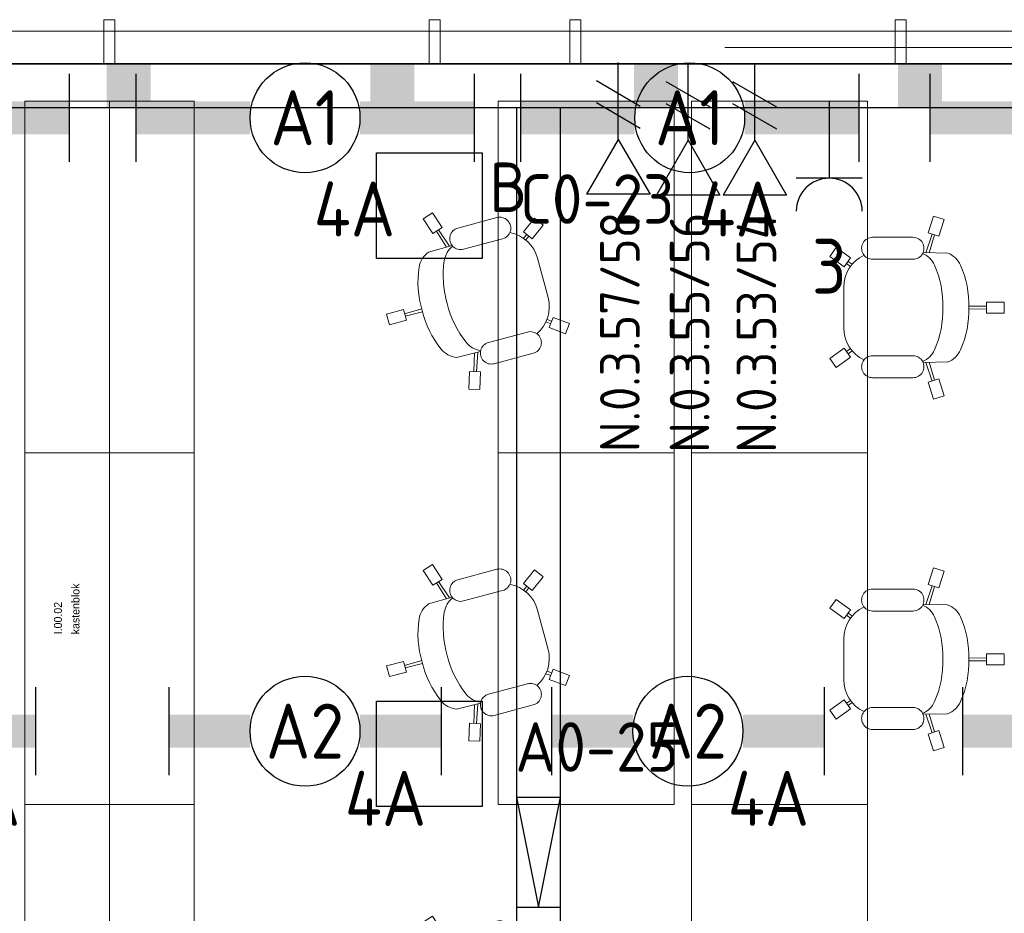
# Model space of a CAD drawing. Header units: millimetres. Extents: x -39149 to 267781, y -2340 to 58540.
# Tile 97 of 244: x 23003 to 27483, y 38962 to 43027. Entities that reach past the tile are written whole.
import ezdxf
from ezdxf.enums import TextEntityAlignment as Align

# ---------------------------------------------------------------- set-up
doc = ezdxf.new("R2010")
doc.units = ezdxf.units.MM
doc.header["$LTSCALE"] = 100
doc.header["$MEASUREMENT"] = 0
doc.linetypes.add('B0605', pattern=[141, 70, -35, 1, -35])
for name, color, linetype in [('00  Bestaand', 7, 'Continuous'), ('000025--bestaand', 9, 'Continuous'), ('82 Interieur', 7, 'Continuous'), ('A Stramien', 7, 'Continuous'), ('AL$1A---_ALGEMEEN--bestaand', 9, 'Continuous'), ('EL6131--_KG', 3, 'Continuous'), ('EL6222--_KRACHT_230', 3, 'Continuous'), ('EL6311--_LICHT_BINNEN', 3, 'Continuous'), ('EL6441--_DATACOM', 3, 'Continuous'), ('EL6521--bestaand', 7, 'Continuous'), ('handhaven - AL$1A---_ALGEMEEN', 8, 'Continuous')]:
    doc.layers.add(name, color=color, linetype=linetype)
doc.styles.add('BURO-018', font='isocp.shx', dxfattribs={"height": 180})
doc.styles.add('BURO-025', font='isocp.shx', dxfattribs={"height": 250})
doc.styles.add('GENERATED_STYLE_3', font='swiss.ttf', dxfattribs={"width": 0.96})
doc.styles.add('ISO25', font='ISO', dxfattribs={"height": 225})

# ---------------------------------------------------------------- blocks, each defined once
blk = doc.blocks.new('Slab_132_7', base_point=(26060.1, 39456.9))
at = {"layer": '82 Interieur', "color": 8, "linetype": 'Continuous', "lineweight": 0}
blk.add_lwpolyline([(26060.1, 39456.9), (26060.1, 37856.9), (26860.4, 37856.9), (26860.4, 39456.9)], close=True, dxfattribs=at)
blk = doc.blocks.new('Slab_133_7', base_point=(25180.1, 41056.9))
at = {"layer": '82 Interieur', "color": 8, "linetype": 'Continuous', "lineweight": 0}
blk.add_lwpolyline([(25180.1, 41056.9), (25180.1, 39456.9), (25980.4, 39456.9), (25980.4, 41056.9)], close=True, dxfattribs=at)
blk = doc.blocks.new('Slab_134_7', base_point=(26060.1, 41056.9))
at = {"layer": '82 Interieur', "color": 8, "linetype": 'Continuous', "lineweight": 0}
blk.add_lwpolyline([(26060.1, 41056.9), (26060.1, 39456.9), (26860.4, 39456.9), (26860.4, 41056.9)], close=True, dxfattribs=at)
blk = doc.blocks.new('Slab_135_7', base_point=(25180.1, 42656.9))
at = {"layer": '82 Interieur', "color": 8, "linetype": 'Continuous', "lineweight": 0}
blk.add_lwpolyline([(25180.1, 42656.9), (25180.1, 41056.9), (25980.4, 41056.9), (25980.4, 42656.9)], close=True, dxfattribs=at)
blk = doc.blocks.new('Slab_136_7', base_point=(26060.1, 42656.9))
at = {"layer": '82 Interieur', "color": 8, "linetype": 'Continuous', "lineweight": 0}
blk.add_lwpolyline([(26060.1, 42656.9), (26060.1, 41056.9), (26860.4, 41056.9), (26860.4, 42656.9)], close=True, dxfattribs=at)
blk = doc.blocks.new('Slab_162_7', base_point=(23796.5, 37856.9))
at = {"layer": '82 Interieur', "color": 8, "linetype": 'Continuous', "lineweight": 0}
blk.add_lwpolyline([(23796.5, 37856.9), (23796.5, 39456.9), (23411.5, 39456.9), (23411.5, 37856.9)], close=True, dxfattribs=at)
blk = doc.blocks.new('Slab_163_7', base_point=(23796.5, 41056.9))
at = {"layer": '82 Interieur', "color": 8, "linetype": 'Continuous', "lineweight": 0}
blk.add_lwpolyline([(23796.5, 41056.9), (23796.5, 42656.9), (23411.5, 42656.9), (23411.5, 41056.9)], close=True, dxfattribs=at)
blk = doc.blocks.new('Slab_164_7', base_point=(23796.5, 39456.9))
at = {"layer": '82 Interieur', "color": 8, "linetype": 'Continuous', "lineweight": 0}
blk.add_lwpolyline([(23796.5, 39456.9), (23796.5, 41056.9), (23411.5, 41056.9), (23411.5, 39456.9)], close=True, dxfattribs=at)
blk = doc.blocks.new('Slab_165_7', base_point=(23026.5, 37856.9))
at = {"layer": '82 Interieur', "color": 8, "linetype": 'Continuous', "lineweight": 0}
blk.add_lwpolyline([(23026.5, 37856.9), (23026.5, 39456.9), (23411.5, 39456.9), (23411.5, 37856.9)], close=True, dxfattribs=at)
blk = doc.blocks.new('Slab_166_7', base_point=(23026.5, 41056.9))
at = {"layer": '82 Interieur', "color": 8, "linetype": 'Continuous', "lineweight": 0}
blk.add_lwpolyline([(23026.5, 41056.9), (23026.5, 42656.9), (23411.5, 42656.9), (23411.5, 41056.9)], close=True, dxfattribs=at)
blk = doc.blocks.new('Slab_167_7', base_point=(23026.5, 39456.9))
at = {"layer": '82 Interieur', "color": 8, "linetype": 'Continuous', "lineweight": 0}
blk.add_lwpolyline([(23026.5, 39456.9), (23026.5, 41056.9), (23411.5, 41056.9), (23411.5, 39456.9)], close=True, dxfattribs=at)
blk = doc.blocks.new('Wall_54_7', base_point=(68411.5, 42900))
at = {"layer": '00  Bestaand', "color": 8, "linetype": 'Continuous', "lineweight": 0}
for p, q in [((28599.3, 42975), (21823.6, 42975)), ((21823.6, 42825), (28599.3, 42825))]:
    blk.add_line(p, q, dxfattribs=at)
blk = doc.blocks.new('Wall_169_7', base_point=(23436.5, 42826.8))
at = {"layer": '00  Bestaand', "color": 8, "linetype": 'Continuous', "lineweight": 0}
for p, q in [((23436.5, 43026.8), (23386.5, 43026.8)), ((23386.5, 43026.8), (23386.5, 42826.8)), ((23436.5, 42826.8), (23436.5, 43026.8)), ((23386.5, 42826.8), (23436.5, 42826.8))]:
    blk.add_line(p, q, dxfattribs=at)
blk = doc.blocks.new('Wall_170_7', base_point=(24916.5, 42826.8))
at = {"layer": '00  Bestaand', "color": 8, "linetype": 'Continuous', "lineweight": 0}
for p, q in [((24916.5, 43026.8), (24866.5, 43026.8)), ((24866.5, 43026.8), (24866.5, 42826.8)), ((24916.5, 42826.8), (24916.5, 43026.8)), ((24866.5, 42826.8), (24916.5, 42826.8))]:
    blk.add_line(p, q, dxfattribs=at)
blk = doc.blocks.new('Wall_172_7', base_point=(26986.5, 42826.8))
at = {"layer": '00  Bestaand', "color": 8, "linetype": 'Continuous', "lineweight": 0}
for p, q in [((27036.5, 43026.8), (26986.5, 43026.8)), ((26986.5, 43026.8), (26986.5, 42826.8)), ((27036.5, 42826.8), (27036.5, 43026.8)), ((26986.5, 42826.8), (27036.5, 42826.8))]:
    blk.add_line(p, q, dxfattribs=at)
blk = doc.blocks.new('Wall_173_7', base_point=(25506.5, 42826.8))
at = {"layer": '00  Bestaand', "color": 8, "linetype": 'Continuous', "lineweight": 0}
for p, q in [((25556.5, 43026.8), (25506.5, 43026.8)), ((25506.5, 43026.8), (25506.5, 42826.8)), ((25556.5, 42826.8), (25556.5, 43026.8)), ((25506.5, 42826.8), (25556.5, 42826.8))]:
    blk.add_line(p, q, dxfattribs=at)
blk = doc.blocks.new('Kantoorstoel 01 14_2')
at = {"layer": '82 Interieur', "color": 8, "linetype": 'Continuous', "lineweight": 0}
for p, q in [((390, 790.1), (440, 790.1)), ((390, 710.1), (390, 790.1)), ((440, 710.1), (440, 790.1)), ((390, 710.1), (440, 710.1)), ((408, 629.3), (409, 710.1)), ((422, 629.3), (421, 710.1)), ((14.5, 516.6), (-0.7, 468.9)), ((90.7, 492.3), (14.5, 516.6)), ((167.7, 533), (165.7, 421.1)), ((663.2, 533), (665.2, 421.1)), ((740.2, 492.3), (816.4, 516.6)), ((816.4, 516.6), (831.5, 468.9)), ((75.5, 444.7), (-0.7, 468.9)), ((90.7, 492.3), (75.5, 444.7)), ((166, 433.5), (81.2, 462.3)), ((166.2, 448.5), (84.8, 473.8)), ((664.7, 448.5), (746.1, 473.8)), ((664.9, 433.5), (749.7, 462.3)), ((740.2, 492.3), (755.3, 444.7)), ((755.3, 444.7), (831.5, 468.9)), ((96, 191.4), (96, 375.2)), ((196, 191.4), (196, 375.2)), ((634.9, 191.4), (634.9, 375.2)), ((734.9, 191.4), (734.9, 375.2)), ((190, 91.2), (143, 26.5)), ((190, 91.2), (230.4, 61.8)), ((218.6, 98.7), (205.4, 80)), ((228.5, 91), (215.1, 73)), ((640.9, 91.2), (600.4, 61.8)), ((602.4, 91), (615.8, 73)), ((612.3, 98.7), (625.5, 80)), ((640.9, 91.2), (687.9, 26.5)), ((230.4, 61.8), (183.4, -2.9)), ((415.4, 60.4), (323, 60.4)), ((415.4, 60.4), (507.9, 60.4)), ((600.4, 61.8), (647.4, -2.9)), ((143, 26.5), (183.4, -2.9)), ((687.9, 26.5), (647.4, -2.9))]:
    blk.add_line(p, q, dxfattribs=at)
for centre, major_axis, start_param, end_param in [((401, 189.5), (0, -439.9), 3.107651, 3.558821), ((429.9, 189.5), (0, -439.9), 2.724365, 3.175535), ((264.1, 497.4), (0, -102.9), 3.554672, 4.359188), ((566.8, 497.4), (0, -102.9), 1.923998, 2.728514), ((401, 71.1), (0, -439.9), 3.107651, 3.558821), ((429.9, 71.1), (0, -439.9), 2.724365, 3.175535), ((264.1, 379), (0, -102.9), 3.554672, 4.309737), ((566.8, 379), (0, -102.9), 1.973448, 2.728514), ((146, 375.2), (0, -50), 1.570796, 4.712389), ((684.9, 375.2), (0, -50), 1.570796, 4.712389), ((146, 191.4), (0, -50), 4.712389, 7.853982), ((684.9, 191.4), (0, -50), 4.712389, 7.853982), ((323, 222.1), (0, -161.6), 5.158147, 6.283185), ((507.9, 222.1), (0, -161.6), 0, 1.125039)]:
    blk.add_ellipse(centre, major_axis=major_axis, ratio=0.999212, start_param=start_param, end_param=end_param, dxfattribs=at)
blk = doc.blocks.new('Kantoorstoel 01 14')
at = {"layer": '82 Interieur', "color": 8, "linetype": 'Continuous', "lineweight": 0}
for p, q in [((390, 790.1), (440, 790.1)), ((390, 710.1), (390, 790.1)), ((440, 710.1), (440, 790.1)), ((390, 710.1), (440, 710.1)), ((408, 629.3), (409, 710.1)), ((422, 629.3), (421, 710.1)), ((14.5, 516.6), (-0.7, 468.9)), ((90.7, 492.3), (14.5, 516.6)), ((167.7, 533), (165.7, 421.1)), ((663.2, 533), (665.2, 421.1)), ((740.2, 492.3), (816.4, 516.6)), ((816.4, 516.6), (831.5, 468.9)), ((75.5, 444.7), (-0.7, 468.9)), ((90.7, 492.3), (75.5, 444.7)), ((166, 433.5), (81.2, 462.3)), ((166.2, 448.5), (84.8, 473.8)), ((664.7, 448.5), (746.1, 473.8)), ((664.9, 433.5), (749.7, 462.3)), ((740.2, 492.3), (755.3, 444.7)), ((755.3, 444.7), (831.5, 468.9)), ((96, 191.4), (96, 375.2)), ((196, 191.4), (196, 375.2)), ((634.9, 191.4), (634.9, 375.2)), ((734.9, 191.4), (734.9, 375.2)), ((190, 91.2), (143, 26.5)), ((190, 91.2), (230.4, 61.8)), ((218.6, 98.7), (205.4, 80)), ((228.5, 91), (215.1, 73)), ((640.9, 91.2), (600.4, 61.8)), ((602.4, 91), (615.8, 73)), ((612.3, 98.7), (625.5, 80)), ((640.9, 91.2), (687.9, 26.5)), ((230.4, 61.8), (183.4, -2.9)), ((415.4, 60.4), (323, 60.4)), ((415.4, 60.4), (507.9, 60.4)), ((600.4, 61.8), (647.4, -2.9)), ((143, 26.5), (183.4, -2.9)), ((687.9, 26.5), (647.4, -2.9))]:
    blk.add_line(p, q, dxfattribs=at)
for centre, major_axis, start_param, end_param in [((401, 189.5), (0, -439.9), 3.107651, 3.558821), ((429.9, 189.5), (0, -439.9), 2.724365, 3.175535), ((264.1, 497.4), (0, -102.9), 3.554672, 4.359188), ((566.8, 497.4), (0, -102.9), 1.923998, 2.728514), ((401, 71.1), (0, -439.9), 3.107651, 3.558821), ((429.9, 71.1), (0, -439.9), 2.724365, 3.175535), ((264.1, 379), (0, -102.9), 3.554672, 4.309737), ((566.8, 379), (0, -102.9), 1.973448, 2.728514), ((146, 375.2), (0, -50), 1.570796, 4.712389), ((684.9, 375.2), (0, -50), 1.570796, 4.712389), ((146, 191.4), (0, -50), 4.712389, 7.853982), ((684.9, 191.4), (0, -50), 4.712389, 7.853982), ((323, 222.1), (0, -161.6), 5.158147, 6.283185), ((507.9, 222.1), (0, -161.6), 0, 1.125039)]:
    blk.add_ellipse(centre, major_axis=major_axis, ratio=0.999212, start_param=start_param, end_param=end_param, dxfattribs=at)
blk = doc.blocks.new('Standard grid marker')
at = {"layer": 'A Stramien', "color": 8, "linetype": 'B0605', "lineweight": 0}
blk.add_line((4000, 0), (72400, 0), dxfattribs=at)
at = {"layer": 'A Stramien', "color": 4, "lineweight": 0, "style": 'GENERATED_STYLE_3'}
blk.add_attdef('AC_MARKERTEXT_1', text='', height=100, dxfattribs=at).set_placement((-139.2, -80), align=Align.BOTTOM_LEFT)
blk = doc.blocks.new('*U1847')
at = {"layer": 'handhaven - AL$1A---_ALGEMEEN', "color": 0, "linetype": 'Continuous'}
for p, q in [((-6.2, 2), (-6.2, -2)), ((6.2, 2), (6.2, -2))]:
    blk.add_line(p, q, dxfattribs=at)
blk.add_circle((0, 0), 2.5, dxfattribs=at)
for points in [[(-2.5, 0.75), (-6.2, 0.75), (-2.5, -0.75), (-6.2, -0.75)], [(2.5, 0.75), (6.2, 0.75), (2.5, -0.75), (6.2, -0.75)]]:
    blk.add_solid(points, dxfattribs=at)
at = {"layer": 'handhaven - AL$1A---_ALGEMEEN', "color": 0, "linetype": 'Continuous', "style": 'BURO-018'}
for tag, p in [('CIRCUIT', (0, 5)), ('PANEL', (0, 5)), ('SUBCIRCUIT', (4.5, 5)), ('LIGHTFIXTURECODE', (0, 0)), ('SWITCHCODE', (4.5, -3))]:
    blk.add_attdef(tag, text='', height=1.8, dxfattribs=at).set_placement(p, align=Align.MIDDLE)
blk = doc.blocks.new('*U1848')
at = {"layer": 'handhaven - AL$1A---_ALGEMEEN', "color": 0, "linetype": 'Continuous'}
for p, q in [((-6.2, 2), (-6.2, -2)), ((6.2, 2), (6.2, -2))]:
    blk.add_line(p, q, dxfattribs=at)
blk.add_circle((0, 0), 2.5, dxfattribs=at)
for points in [[(-2.5, 0.75), (-6.2, 0.75), (-2.5, -0.75), (-6.2, -0.75)], [(2.5, 0.75), (6.2, 0.75), (2.5, -0.75), (6.2, -0.75)]]:
    blk.add_solid(points, dxfattribs=at)
at = {"layer": 'handhaven - AL$1A---_ALGEMEEN', "color": 0, "linetype": 'Continuous', "style": 'BURO-018'}
for tag, p in [('CIRCUIT', (0, 5)), ('PANEL', (0, 5)), ('SUBCIRCUIT', (4.5, 5)), ('LIGHTFIXTURECODE', (0, 0)), ('SWITCHCODE', (4.5, -3))]:
    blk.add_attdef(tag, text='', height=1.8, dxfattribs=at).set_placement(p, align=Align.MIDDLE)
blk = doc.blocks.new('*U1866')
at = {"layer": 'handhaven - AL$1A---_ALGEMEEN', "color": 0, "linetype": 'Continuous'}
for p, q in [((-6.2, 2), (-6.2, -2)), ((6.2, 2), (6.2, -2))]:
    blk.add_line(p, q, dxfattribs=at)
blk.add_circle((0, 0), 2.5, dxfattribs=at)
for points in [[(-2.5, 0.75), (-6.2, 0.75), (-2.5, -0.75), (-6.2, -0.75)], [(2.5, 0.75), (6.2, 0.75), (2.5, -0.75), (6.2, -0.75)]]:
    blk.add_solid(points, dxfattribs=at)
at = {"layer": 'handhaven - AL$1A---_ALGEMEEN', "color": 0, "linetype": 'Continuous', "style": 'BURO-018'}
for tag, p in [('CIRCUIT', (0, 5)), ('PANEL', (0, 5)), ('SUBCIRCUIT', (4.5, 5)), ('LIGHTFIXTURECODE', (0, 0)), ('SWITCHCODE', (4.5, -3))]:
    blk.add_attdef(tag, text='', height=1.8, dxfattribs=at).set_placement(p, align=Align.MIDDLE)
blk = doc.blocks.new('*U1867')
at = {"layer": 'handhaven - AL$1A---_ALGEMEEN', "color": 0, "linetype": 'Continuous'}
for p, q in [((-6.2, 2), (-6.2, -2)), ((6.2, 2), (6.2, -2))]:
    blk.add_line(p, q, dxfattribs=at)
blk.add_circle((0, 0), 2.5, dxfattribs=at)
for points in [[(-2.5, 0.75), (-6.2, 0.75), (-2.5, -0.75), (-6.2, -0.75)], [(2.5, 0.75), (6.2, 0.75), (2.5, -0.75), (6.2, -0.75)]]:
    blk.add_solid(points, dxfattribs=at)
at = {"layer": 'handhaven - AL$1A---_ALGEMEEN', "color": 0, "linetype": 'Continuous', "style": 'BURO-018'}
for tag, p in [('CIRCUIT', (0, 5)), ('PANEL', (0, 5)), ('SUBCIRCUIT', (4.5, 5)), ('LIGHTFIXTURECODE', (0, 0)), ('SWITCHCODE', (4.5, -3))]:
    blk.add_attdef(tag, text='', height=1.8, dxfattribs=at).set_placement(p, align=Align.MIDDLE)
blk = doc.blocks.new('*U1883')
at = {"color": 0}
for p, q in [((-7.7, 2), (-7.7, -2)), ((7.7, 2), (7.7, -2))]:
    blk.add_line(p, q, dxfattribs=at)
at = {"color": 0, "linetype": 'Continuous'}
blk.add_circle((0, 0), 2.5, dxfattribs=at)
at = {"color": 0}
for points in [[(-2.5, 0.75), (-7.7, 0.75), (-2.5, -0.75), (-7.7, -0.75)], [(2.5, 0.75), (7.7, 0.75), (2.5, -0.75), (7.7, -0.75)]]:
    blk.add_solid(points, dxfattribs=at)
at = {"color": 0, "linetype": 'Continuous', "style": 'BURO-018'}
for tag, p in [('PANEL', (0, 8)), ('CIRCUIT', (0, 5)), ('SUBCIRCUIT', (4.5, 5)), ('LIGHTFIXTURECODE', (0, 0)), ('SWITCHCODE', (4.5, -3))]:
    blk.add_attdef(tag, text='', height=1.8, dxfattribs=at).set_placement(p, align=Align.MIDDLE)
blk = doc.blocks.new('*U1884')
at = {"color": 0}
for p, q in [((-7.7, 2), (-7.7, -2)), ((7.7, 2), (7.7, -2))]:
    blk.add_line(p, q, dxfattribs=at)
at = {"color": 0, "linetype": 'Continuous'}
blk.add_circle((0, 0), 2.5, dxfattribs=at)
at = {"color": 0}
for points in [[(-2.5, 0.75), (-7.7, 0.75), (-2.5, -0.75), (-7.7, -0.75)], [(2.5, 0.75), (7.7, 0.75), (2.5, -0.75), (7.7, -0.75)]]:
    blk.add_solid(points, dxfattribs=at)
at = {"color": 0, "linetype": 'Continuous', "style": 'BURO-018'}
for tag, p in [('PANEL', (0, 8)), ('CIRCUIT', (0, 5)), ('SUBCIRCUIT', (4.5, 5)), ('LIGHTFIXTURECODE', (0, 0)), ('SWITCHCODE', (4.5, -3))]:
    blk.add_attdef(tag, text='', height=1.8, dxfattribs=at).set_placement(p, align=Align.MIDDLE)
blk = doc.blocks.new('*U1885')
at = {"color": 0}
for p, q in [((-7.7, 2), (-7.7, -2)), ((7.7, 2), (7.7, -2))]:
    blk.add_line(p, q, dxfattribs=at)
at = {"color": 0, "linetype": 'Continuous'}
blk.add_circle((0, 0), 2.5, dxfattribs=at)
at = {"color": 0}
for points in [[(-2.5, 0.75), (-7.7, 0.75), (-2.5, -0.75), (-7.7, -0.75)], [(2.5, 0.75), (7.7, 0.75), (2.5, -0.75), (7.7, -0.75)]]:
    blk.add_solid(points, dxfattribs=at)
at = {"color": 0, "linetype": 'Continuous', "style": 'BURO-018'}
for tag, p in [('PANEL', (0, 8)), ('CIRCUIT', (0, 5)), ('SUBCIRCUIT', (4.5, 5)), ('LIGHTFIXTURECODE', (0, 0)), ('SWITCHCODE', (4.5, -3))]:
    blk.add_attdef(tag, text='', height=1.8, dxfattribs=at).set_placement(p, align=Align.MIDDLE)
blk = doc.blocks.new('*U1886')
at = {"color": 0}
for p, q in [((-7.7, 2), (-7.7, -2)), ((7.7, 2), (7.7, -2))]:
    blk.add_line(p, q, dxfattribs=at)
at = {"color": 0, "linetype": 'Continuous'}
blk.add_circle((0, 0), 2.5, dxfattribs=at)
at = {"color": 0}
for points in [[(-2.5, 0.75), (-7.7, 0.75), (-2.5, -0.75), (-7.7, -0.75)], [(2.5, 0.75), (7.7, 0.75), (2.5, -0.75), (7.7, -0.75)]]:
    blk.add_solid(points, dxfattribs=at)
at = {"color": 0, "linetype": 'Continuous', "style": 'BURO-018'}
for tag, p in [('PANEL', (0, 8)), ('CIRCUIT', (0, 5)), ('SUBCIRCUIT', (4.5, 5)), ('LIGHTFIXTURECODE', (0, 0)), ('SWITCHCODE', (4.5, -3))]:
    blk.add_attdef(tag, text='', height=1.8, dxfattribs=at).set_placement(p, align=Align.MIDDLE)
blk = doc.blocks.new('65210004')
at = {"layer": 'AL$1A---_ALGEMEEN--bestaand', "color": 0, "linetype": 'Continuous'}
for p, q in [((-2.4, -2.4), (-2.4, 2.4)), ((-2.4, 2.4), (2.4, 2.4)), ((2.4, 2.4), (2.4, -2.4)), ((2.4, -2.4), (-2.4, -2.4))]:
    blk.add_line(p, q, dxfattribs=at)
at = {"layer": 'AL$1A---_ALGEMEEN--bestaand', "color": 0, "linetype": 'Continuous', "style": 'ISO25'}
for tag, p in [('E_NUMMER', (-0.041, 4.27)), ('E_MATCODE', (0, -0.251))]:
    blk.add_attdef(tag, text='', height=2.25, dxfattribs=at).set_placement(p, align=Align.MIDDLE)
blk = doc.blocks.new('E00153')
at = {"color": 0, "linetype": 'Continuous'}
for p, q in [((-1.443, 7), (1.443, 7)), ((0, 4.5), (-1.443, 7)), ((0, 4.5), (1.443, 7)), ((0, 4.5), (0, 1)), ((-1, 4), (1, 2.845)), ((-1, 3), (1, 1.845))]:
    blk.add_line(p, q, dxfattribs=at)
at = {"color": 7, "style": 'BURO-018'}
for tag, p in [('COMMENT1', (-6, 12)), ('COMMENT2', (6, 12)), ('DATACOM1', (-6, 9)), ('DATACOM2', (6, 9))]:
    blk.add_attdef(tag, text='', height=1.8, dxfattribs=at).set_placement(p, align=Align.MIDDLE)
at = {"color": 0, "style": 'BURO-018'}
blk.add_attdef('TEXT1', text='', height=1.8, dxfattribs=at).set_placement((2.5, 6), align=Align.MIDDLE)
at = {"color": 0, "linetype": 'Continuous', "style": 'BURO-018', "flags": 1}
blk.add_attdef('ARTICLECODE', text='', height=1.8, dxfattribs=at).set_placement((0, 0), align=Align.MIDDLE)
blk = doc.blocks.new('111304')
at = {"color": 0, "linetype": 'Continuous'}
for p, q in [((-1.5, 4.5), (1.5, 4.5)), ((0, 1), (0, 4.5))]:
    blk.add_line(p, q, dxfattribs=at)
blk.add_arc((0, 6), 1.5, 180, 0, dxfattribs=at)
at = {"color": 0, "linetype": 'Continuous', "style": 'BURO-018'}
for tag, p in [('PANEL', (0, 11.5)), ('CIRCUIT', (0, 8.5)), ('SUBCIRCUIT', (4.5, 8.5))]:
    blk.add_attdef(tag, text='', height=1.8, dxfattribs=at).set_placement(p, align=Align.MIDDLE)
at = {"color": 0, "linetype": 'Continuous', "style": 'BURO-018', "flags": 1}
for tag, p in [('POWERCODE', (13, 8.5)), ('ARTICLECODE', (0, 0))]:
    blk.add_attdef(tag, text='', height=1.8, dxfattribs=at).set_placement(p, align=Align.MIDDLE)

msp = doc.modelspace()

# ---------------------------------------------------------------- linework, layer by layer
at = {"layer": 'EL6131--_KG'}
for p, q in [((25263.6, 42626.8), (25263.6, 37012.3)), ((25463.6, 37012.3), (25463.6, 42626.8))]:
    msp.add_line(p, q, dxfattribs=at)
at = {"layer": 'EL6131--_KG', "linetype": 'Continuous'}
for p, q in [((25263.6, 39490.4), (25363.6, 38990.4)), ((25263.6, 39490.4), (25463.6, 39490.4)), ((25363.6, 38990.4), (25463.6, 39490.4)), ((25263.6, 38990.4), (25463.6, 38990.4))]:
    msp.add_line(p, q, dxfattribs=at)
at = {"layer": 'EL6131--_KG'}
msp.add_lwpolyline([(210.5, 42826.8), (210.5, 42626.8), (68066.4, 42626.8), (68066.4, 42826.8)], close=True, dxfattribs=at)
for points in [[(23398.5, 42826.8), (23598.5, 42826.8), (23398.5, 42626.8), (23598.5, 42626.8)], [(24598.5, 42826.8), (24798.5, 42826.8), (24598.5, 42626.8), (24798.5, 42626.8)], [(25798.5, 42826.8), (25998.5, 42826.8), (25798.5, 42626.8), (25998.5, 42626.8)], [(26998.5, 42826.8), (27198.5, 42826.8), (26998.5, 42626.8), (27198.5, 42626.8)]]:
    msp.add_solid(points, dxfattribs=at)

# ---------------------------------------------------------------- block references
at = {"layer": '00  Bestaand', "color": 251, "lineweight": 0}
for name, p in [('Wall_169_7', (23436.5, 42826.8)), ('Wall_170_7', (24916.5, 42826.8)), ('Wall_173_7', (25506.5, 42826.8)), ('Wall_172_7', (26986.5, 42826.8))]:
    msp.add_blockref(name, p, dxfattribs=at)
at = {"layer": '00  Bestaand', "color": 1, "lineweight": 0}
msp.add_blockref('Wall_54_7', (68411.5, 42900), dxfattribs=at)
at = {"layer": '82 Interieur', "color": 30, "linetype": 'Continuous', "lineweight": 0}
for name, p in [('Slab_166_7', (23026.5, 41056.9)), ('Slab_163_7', (23796.5, 41056.9)), ('Slab_135_7', (25180.1, 42656.9)), ('Slab_136_7', (26060.1, 42656.9)), ('Slab_167_7', (23026.5, 39456.9)), ('Slab_164_7', (23796.5, 39456.9)), ('Slab_133_7', (25180.1, 41056.9)), ('Slab_134_7', (26060.1, 41056.9)), ('Slab_165_7', (23026.5, 37856.9)), ('Slab_162_7', (23796.5, 37856.9)), ('Slab_132_7', (26060.1, 39456.9))]:
    msp.add_blockref(name, p, dxfattribs=at)
at = {"layer": '82 Interieur', "color": 30, "linetype": 'Continuous', "lineweight": 0, "zscale": 1000, "rotation": 104.9746757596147}
for p in [(25549.2, 41466.3), (25549.2, 39866.3), (25549.2, 38266.3)]:
    msp.add_blockref('Kantoorstoel 01 14_2', p, dxfattribs=at)
at = {"layer": '82 Interieur', "color": 30, "linetype": 'Continuous', "lineweight": 0, "xscale": -1, "zscale": 1000, "rotation": 270}
for p in [(26691.9, 41302.1), (26691.9, 39702.1)]:
    msp.add_blockref('Kantoorstoel 01 14', p, dxfattribs=at)
at = {"layer": 'A Stramien', "color": 1, "linetype": 'Continuous', "lineweight": 0, "zscale": 1000}
msp.add_blockref('Standard grid marker', (-5988.5, 42900), dxfattribs=at)
at = {"layer": 'EL6222--_KRACHT_230', "linetype": 'Continuous'}
ref = msp.add_blockref('111304', (26686, 42755.7), dxfattribs=dict(at, xscale=100, yscale=100, zscale=100, rotation=180))
ref.add_attrib('CIRCUIT', '3', dxfattribs={"layer": '0', "linetype": 'ByBlock', "height": 250, "style": 'BURO-025'}).set_placement((26686, 41905.7), align=Align.MIDDLE)
at = {"layer": 'EL6311--_LICHT_BINNEN', "linetype": 'Continuous'}
ref = msp.add_blockref('*U1886', (22457.8, 42580.7), dxfattribs=dict(at, xscale=100, yscale=100, zscale=100))
ref.add_attrib('LIGHTFIXTURECODE', 'A1', dxfattribs={"layer": '0', "linetype": 'ByBlock', "height": 250, "style": 'BURO-025'}).set_placement((22457.8, 42580.7), align=Align.MIDDLE)
ref.add_attrib('CIRCUIT', '4A', dxfattribs={"layer": '0', "linetype": 'ByBlock', "height": 250, "style": 'BURO-025'}).set_placement((22682.7, 42166), align=Align.MIDDLE)
ref = msp.add_blockref('*U1885', (24301.2, 42580.7), dxfattribs=dict(at, xscale=100, yscale=100, zscale=100))
ref.add_attrib('LIGHTFIXTURECODE', 'A1', dxfattribs={"layer": '0', "linetype": 'ByBlock', "height": 250, "style": 'BURO-025'}).set_placement((24301.2, 42580.7), align=Align.MIDDLE)
ref.add_attrib('CIRCUIT', '4A', dxfattribs={"layer": '0', "linetype": 'ByBlock', "height": 250, "style": 'BURO-025'}).set_placement((24526.1, 42166), align=Align.MIDDLE)
ref = msp.add_blockref('*U1884', (26051.2, 42580.7), dxfattribs=dict(at, xscale=100, yscale=100, zscale=100))
ref.add_attrib('LIGHTFIXTURECODE', 'A1', dxfattribs={"layer": '0', "linetype": 'ByBlock', "height": 250, "style": 'BURO-025'}).set_placement((26051.2, 42580.7), align=Align.MIDDLE)
ref.add_attrib('CIRCUIT', '4A', dxfattribs={"layer": '0', "linetype": 'ByBlock', "height": 250, "style": 'BURO-025'}).set_placement((26276.1, 42166), align=Align.MIDDLE)
ref = msp.add_blockref('*U1883', (27913.1, 42580.7), dxfattribs=dict(at, xscale=100, yscale=100, zscale=100))
ref.add_attrib('LIGHTFIXTURECODE', 'A1', dxfattribs={"layer": '0', "linetype": 'ByBlock', "height": 250, "style": 'BURO-025'}).set_placement((27913.1, 42580.7), align=Align.MIDDLE)
ref.add_attrib('CIRCUIT', '4A', dxfattribs={"layer": '0', "linetype": 'ByBlock', "height": 250, "style": 'BURO-025'}).set_placement((28138, 42166), align=Align.MIDDLE)
ref = msp.add_blockref('*U1848', (22454.5, 39790.4), dxfattribs=dict(at, xscale=100, yscale=100, zscale=100))
ref.add_attrib('LIGHTFIXTURECODE', 'A2', dxfattribs={"layer": '0', "linetype": 'ByBlock', "height": 250, "style": 'BURO-025'}).set_placement((22454.5, 39790.4), align=Align.MIDDLE)
ref.add_attrib('CIRCUIT', '4A', dxfattribs={"layer": '0', "linetype": 'ByBlock', "height": 250, "style": 'BURO-025'}).set_placement((22820.9, 39484.9), align=Align.MIDDLE)
ref = msp.add_blockref('*U1866', (24301.2, 39790.4), dxfattribs=dict(at, xscale=100, yscale=100, zscale=100))
ref.add_attrib('LIGHTFIXTURECODE', 'A2', dxfattribs={"layer": '0', "linetype": 'ByBlock', "height": 250, "style": 'BURO-025'}).set_placement((24301.2, 39790.4), align=Align.MIDDLE)
ref.add_attrib('CIRCUIT', '4A', dxfattribs={"layer": '0', "linetype": 'ByBlock', "height": 250, "style": 'BURO-025'}).set_placement((24667.6, 39484.9), align=Align.MIDDLE)
ref = msp.add_blockref('*U1847', (26043.1, 39790.4), dxfattribs=dict(at, xscale=100, yscale=100, zscale=100))
ref.add_attrib('LIGHTFIXTURECODE', 'A2', dxfattribs={"layer": '0', "linetype": 'ByBlock', "height": 250, "style": 'BURO-025'}).set_placement((26043.1, 39790.4), align=Align.MIDDLE)
ref.add_attrib('CIRCUIT', '4A', dxfattribs={"layer": '0', "linetype": 'ByBlock', "height": 250, "style": 'BURO-025'}).set_placement((26409.5, 39484.9), align=Align.MIDDLE)
ref = msp.add_blockref('*U1867', (27913.1, 39790.4), dxfattribs=dict(at, xscale=100, yscale=100, zscale=100))
ref.add_attrib('LIGHTFIXTURECODE', 'A2', dxfattribs={"layer": '0', "linetype": 'ByBlock', "height": 250, "style": 'BURO-025'}).set_placement((27913.1, 39790.4), align=Align.MIDDLE)
ref.add_attrib('CIRCUIT', '4A', dxfattribs={"layer": '0', "linetype": 'ByBlock', "height": 250, "style": 'BURO-025'}).set_placement((28279.5, 39484.9), align=Align.MIDDLE)
at = {"layer": 'EL6441--_DATACOM', "linetype": 'Continuous'}
ref = msp.add_blockref('E00153', (25726.6, 42932.6), dxfattribs=dict(at, xscale=100, yscale=100, zscale=100, rotation=180))
ref.add_attrib('DATACOM1', 'N.0.3.57/58', dxfattribs={"layer": '0', "color": 1, "linetype": 'ByBlock', "height": 180, "rotation": 90, "style": 'BURO-018'}).set_placement((25733.3, 41607), align=Align.MIDDLE)
ref = msp.add_blockref('E00153', (26043.9, 42928.8), dxfattribs=dict(at, xscale=100, yscale=100, zscale=100, rotation=180))
ref.add_attrib('DATACOM1', 'N.0.3.55/56', dxfattribs={"layer": '0', "color": 1, "linetype": 'ByBlock', "height": 180, "rotation": 90, "style": 'BURO-018'}).set_placement((26050.6, 41603.2), align=Align.MIDDLE)
ref = msp.add_blockref('E00153', (26348, 42928.8), dxfattribs=dict(at, xscale=100, yscale=100, zscale=100, rotation=180))
ref.add_attrib('DATACOM1', 'N.0.3.53/54', dxfattribs={"layer": '0', "color": 1, "linetype": 'ByBlock', "height": 180, "rotation": 90, "style": 'BURO-018'}).set_placement((26354.7, 41603.2), align=Align.MIDDLE)
at = {"layer": 'EL6521--bestaand'}
ref = msp.add_blockref('65210004', (24866.7, 42180.5), dxfattribs=dict(at, xscale=100, yscale=100, zscale=100))
ref.add_attrib('E_NUMMER', 'C0-23', dxfattribs={"layer": '000025--bestaand', "linetype": 'Continuous', "height": 225, "style": 'ISO25'}).set_placement((25630.1, 42211.5), align=Align.MIDDLE)
ref = msp.add_blockref('65210004', (24866.7, 39687.5), dxfattribs=dict(at, xscale=100, yscale=100, zscale=100))
ref.add_attrib('E_NUMMER', 'A0-25', dxfattribs={"layer": '000025--bestaand', "linetype": 'Continuous', "height": 225, "style": 'ISO25'}).set_placement((25630.1, 39718.5), align=Align.MIDDLE)

# ---------------------------------------------------------------- texts
at = {"layer": '82 Interieur', "color": 1, "linetype": 'Continuous', "lineweight": 0, "char_height": 36, "rotation": 90, "style": 'GENERATED_STYLE_3'}
for s, insert, attachment_point in [('{kastenblok}', (23239, 40231.1), 1), ('{I.00.02}', (23195.7, 40231.1), 7)]:
    msp.add_mtext(s, dxfattribs=dict(at, insert=insert, attachment_point=attachment_point))
at = {"layer": 'EL6311--_LICHT_BINNEN', "style": 'ISO25'}
msp.add_text('B', height=225, dxfattribs=at).set_placement((25140.1, 42152.4))

doc.saveas('drawing.dxf')
